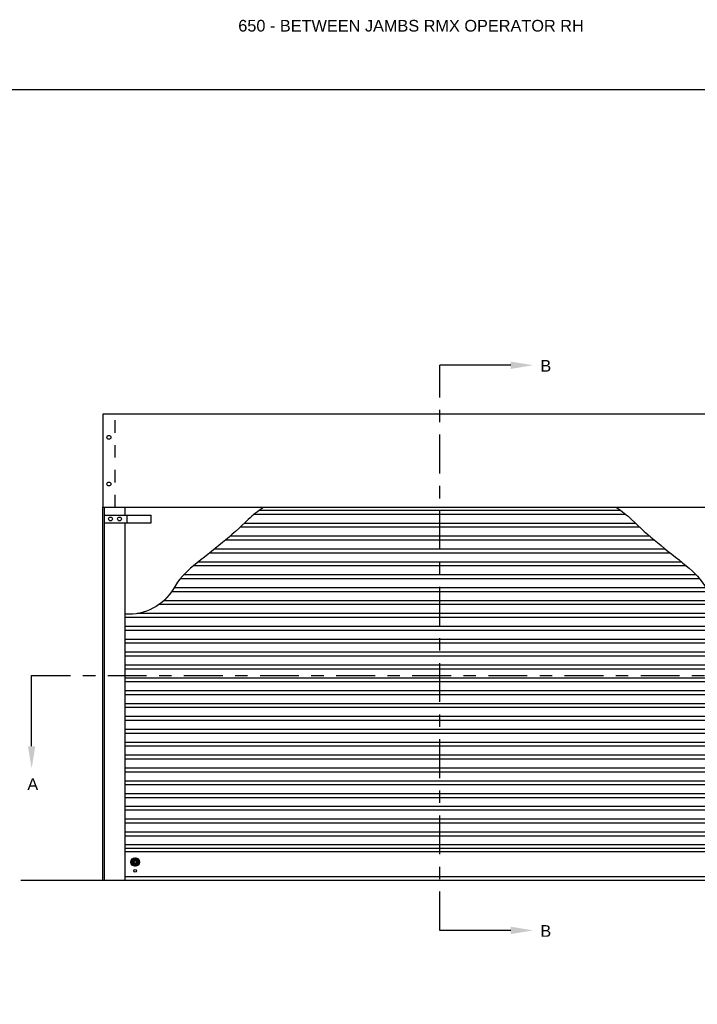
# Model space of a CAD drawing. Header units: inches. Extents: x 169.6 to 213.7, y 214.8 to 266.5.
# Tile 14 of 28: x 200.8 to 206.3, y 220.1 to 228.1. Entities that reach past the tile are written whole.
import ezdxf
from ezdxf import colors
from ezdxf.entities.mleader import LeaderData, LeaderLine
from ezdxf.math import Vec2, Vec3

# ---------------------------------------------------------------- set-up
doc = ezdxf.new("R2010")
doc.units = ezdxf.units.IN
doc.header["$LTSCALE"] = 0.25
doc.header["$MEASUREMENT"] = 0
doc.linetypes.add('CENTER', pattern=[2, 1.25, -0.25, 0.25, -0.25])
doc.linetypes.add('HIDDEN', pattern=[0.375, 0.25, -0.125])
for name, color, linetype in [('ANNOTATIONS', 1, 'Continuous'), ('RMX OPERATOR RH', 7, 'Continuous'), ('SECTION CUTS', 6, 'CENTER')]:
    doc.layers.add(name, color=color, linetype=linetype)
doc.styles.add('ARIAL', font='arial.ttf', dxfattribs={"height": 0.09375})
doc.styles.get("Standard").update_dxf_attribs({"font": 'romans.shx'})

# ---------------------------------------------------------------- blocks, each defined once
blk = doc.blocks.new('*X8')
at = {"color": 0, "linetype": 'Continuous'}
for p, q in [((2.1437, 5.3036), (2.1796, 5.3395)), ((2.1439, 5.3093), (2.1739, 5.3393)), ((2.1443, 5.2986), (2.1845, 5.3389)), ((2.1454, 5.2943), (2.1889, 5.3378)), ((2.1456, 5.3165), (2.1666, 5.3376)), ((2.147, 5.2903), (2.1929, 5.3362)), ((2.1637, 5.2739), (2.2093, 5.3195)), ((2.1677, 5.2723), (2.2109, 5.3155)), ((2.1721, 5.2712), (2.2119, 5.3111)), ((2.1785, 5.3163), (2.1964, 5.3342)), ((2.1829, 5.3152), (2.1996, 5.3319)), ((2.1861, 5.3128), (2.2025, 5.3293)), ((2.1883, 5.3095), (2.2051, 5.3263)), ((2.1892, 5.3049), (2.2074, 5.3231)), ((2.149, 5.2868), (2.1669, 5.3047)), ((2.1513, 5.2835), (2.168, 5.3003)), ((2.1539, 5.2806), (2.1703, 5.2971)), ((2.1568, 5.278), (2.1737, 5.2949)), ((2.1601, 5.2758), (2.1783, 5.294)), ((2.1771, 5.2707), (2.2124, 5.306)), ((2.183, 5.2711), (2.2121, 5.3002)), ((2.1905, 5.2731), (2.2101, 5.2927))]:
    blk.add_line(p, q, dxfattribs=at)

msp = doc.modelspace()

# ---------------------------------------------------------------- linework, layer by layer
at = {"layer": 'defpoints'}
msp.add_lwpolyline([(213.72204, 214.75854), (194.25216, 214.75854), (194.25216, 227.49365), (213.72204, 227.49365)], close=True, dxfattribs=at)
at = {"layer": 'RMX OPERATOR RH', "linetype": 'Continuous'}
for p, q in [((206.90781, 224.8803), (201.48203, 224.8803)), ((201.48203, 224.8803), (201.48203, 224.13231)), ((201.48203, 224.68599), (201.48203, 224.32662)), ((201.48203, 221.13231), (201.48203, 224.13231)), ((201.48203, 224.13231), (206.90781, 224.13231)), ((201.49765, 221.13231), (201.49765, 224.13231)), ((201.66367, 224.06981), (201.66367, 224.13231)), ((201.49765, 224.06981), (201.87265, 224.06981)), ((201.67929, 224.00731), (201.67929, 224.06981)), ((201.87265, 224.00731), (201.87265, 224.06981)), ((205.69079, 224.07486), (202.69905, 224.07486)), ((205.65036, 224.10611), (202.73948, 224.10611)), ((201.49765, 224.00731), (201.87265, 224.00731)), ((201.66367, 221.13231), (201.66367, 224.00731)), ((205.803, 223.97124), (202.58684, 223.97124)), ((205.7694, 224.00249), (202.62044, 224.00249)), ((205.88461, 223.89888), (202.50523, 223.89888)), ((205.92161, 223.86763), (202.46823, 223.86763)), ((206.04921, 223.76402), (202.34062, 223.76402)), ((206.01039, 223.79527), (202.37945, 223.79527)), ((206.1797, 223.6604), (202.21014, 223.6604)), ((206.14007, 223.69165), (202.24977, 223.69165)), ((206.25719, 223.58804), (202.13264, 223.58804)), ((206.28399, 223.55679), (202.10585, 223.55679)), ((206.35427, 223.45317), (202.03557, 223.45317)), ((206.3347, 223.48442), (202.05514, 223.48442)), ((206.45561, 223.34956), (201.93423, 223.34956)), ((206.41707, 223.38081), (201.97277, 223.38081)), ((206.62973, 223.27719), (201.76011, 223.27719)), ((206.72617, 223.24594), (201.66367, 223.24594)), ((206.72617, 223.17358), (201.66367, 223.17358)), ((206.72617, 223.14233), (201.66367, 223.14233)), ((206.72617, 223.06996), (201.66367, 223.06996)), ((206.72617, 223.03871), (201.66367, 223.03871)), ((206.72617, 222.96635), (201.66367, 222.96635)), ((206.72617, 222.9351), (201.66367, 222.9351)), ((206.72617, 222.86273), (201.66367, 222.86273)), ((206.72617, 222.83148), (201.66367, 222.83148)), ((206.72617, 222.75912), (201.66367, 222.75912)), ((206.72617, 222.72787), (201.66367, 222.72787)), ((206.72617, 222.65551), (201.66367, 222.65551)), ((206.72617, 222.62426), (201.66367, 222.62426)), ((206.72617, 222.55189), (201.66367, 222.55189)), ((206.72617, 222.52064), (201.66367, 222.52064)), ((206.72617, 222.44828), (201.66367, 222.44828)), ((206.72617, 222.41703), (201.66367, 222.41703)), ((206.72617, 222.34466), (201.66367, 222.34466)), ((206.72617, 222.31341), (201.66367, 222.31341)), ((206.72617, 222.24105), (201.66367, 222.24105)), ((206.72617, 222.2098), (201.66367, 222.2098)), ((206.72617, 222.13743), (201.66367, 222.13743)), ((206.72617, 222.10618), (201.66367, 222.10618)), ((206.72617, 222.03382), (201.66367, 222.03382)), ((206.72617, 222.00257), (201.66367, 222.00257)), ((206.72617, 221.9302), (201.66367, 221.9302)), ((206.72617, 221.89895), (201.66367, 221.89895)), ((206.72617, 221.82659), (201.66367, 221.82659)), ((206.72617, 221.79534), (201.66367, 221.79534)), ((206.72617, 221.72612), (201.66367, 221.72612)), ((206.72617, 221.69487), (201.66367, 221.69487)), ((206.72617, 221.6225), (201.66367, 221.6225)), ((206.72617, 221.59125), (201.66367, 221.59125)), ((206.72617, 221.51889), (201.66367, 221.51889)), ((206.72617, 221.48764), (201.66367, 221.48764)), ((206.72617, 221.41822), (201.66367, 221.41822)), ((206.72617, 221.38697), (201.66367, 221.38697)), ((206.72617, 221.36205), (201.66367, 221.36205)), ((206.72617, 221.15936), (201.66367, 221.15936))]:
    msp.add_line(p, q, dxfattribs=at)
at = {"layer": 'RMX OPERATOR RH', "linetype": 'HIDDEN'}
msp.add_line((201.58164, 224.13231), (201.58164, 224.8803), dxfattribs=at)
msp.add_line((201.58164, 224.13231), (201.58164, 224.8803), dxfattribs=at)
at = {"layer": 'RMX OPERATOR RH'}
msp.add_line((200.82387, 221.13231), (207.38212, 221.13231), dxfattribs=at)
at = {"layer": 'RMX OPERATOR RH', "linetype": 'Continuous'}
for points in [[(202.77501, 224.1303, 0.0499412), (202.65292, 224.03355, -0.0213594), (202.44447, 223.84806, -0.0045996), (202.21287, 223.66256, 0.0934876), (202.05074, 223.47706, -0.2835307), (201.66367, 223.27238, 0.7284736)], [(205.61483, 224.1303, -0.0499412), (205.73692, 224.03355, 0.0213594), (205.94537, 223.84806, 0.0045996), (206.17697, 223.66256, -0.0934876), (206.3391, 223.47706, 0.2835307), (206.72617, 223.27238, -0.7284736)]]:
    msp.add_lwpolyline(points, format="xyb", dxfattribs=at)
for centre, radius in [((201.53183, 224.69481), 0.01562), ((201.53183, 224.69481), 0.01562), ((201.53183, 224.31981), 0.01562), ((201.53183, 224.31981), 0.01562), ((201.54453, 224.03856), 0.01562), ((201.61679, 224.03856), 0.01562), ((201.74344, 221.27918), 0.0344), ((201.74344, 221.27918), 0.01114), ((201.74344, 221.2083), 0.01114)]:
    msp.add_circle(centre, radius, dxfattribs=at)
at = {"layer": 'SECTION CUTS'}
for p, q in [((204.19492, 220.72919), (204.19492, 225.27492)), ((200.9101, 222.78003), (207.42605, 222.78003))]:
    msp.add_line(p, q, dxfattribs=at)

# ---------------------------------------------------------------- block references
at = {"layer": 'RMX OPERATOR RH', "linetype": 'Continuous'}
msp.add_blockref('*X8', (199.56539, 215.97405), dxfattribs=at)

# ---------------------------------------------------------------- texts
at = {"layer": 'ANNOTATIONS', "insert": (202.57261, 228.05267), "char_height": 0.09375, "width": 4.6220629, "attachment_point": 1, "line_spacing_factor": 0.86134, "style": 'ARIAL'}
msp.add_mtext('650 - BETWEEN JAMBS RMX OPERATOR RH', dxfattribs=at)
at = {"layer": 'SECTION CUTS', "style": 'ARIAL'}
for s, p in [('B', (205.00295, 225.22322)), ('A', (200.87562, 221.85759)), ('B', (205.00295, 220.6775))]:
    msp.add_text(s, height=0.09375, dxfattribs=at).set_placement(p)

# ---------------------------------------------------------------- leaders
at = {"layer": 'SECTION CUTS'}
ml = msp.add_multileader_mtext('Standard', dxfattribs=at)
ml.set_content('', color=256)
ml.set_leader_properties()
ml.build(insert=Vec2(0, 0))
ml.multileader.update_dxf_attribs({"dogleg_length": 0, "arrow_head_size": 0.18})
ctx = ml.context
ctx.base_point, ctx.char_height, ctx.arrow_head_size, ctx.landing_gap_size, ctx.plane_origin, ctx.plane_x_axis, ctx.plane_y_axis = Vec3(204.19492, 225.27492), 0.18, 0.18, 0, Vec3(204.94444, 225.27492), Vec3(0, 1), Vec3(-1, 0)
notes = []
notes.append((ctx, [(0, (1, 1, 0), (204.19492, 225.27492), (1, 0), 0, [(0, [(204.94444, 225.27492)], 0, [])])]))
ctx.mtext.insert, ctx.mtext.text_direction, ctx.mtext.rotation, ctx.mtext.flow_direction = Vec3(204.10492, 225.27492), Vec3(0, 1), 1.5707963, 5
ml = msp.add_multileader_mtext('Standard', dxfattribs=at)
ml.set_content('', color=256)
ml.set_leader_properties()
ml.build(insert=Vec2(0, 0))
ml.multileader.update_dxf_attribs({"dogleg_length": 0, "arrow_head_size": 0.18})
ctx = ml.context
ctx.base_point, ctx.char_height, ctx.arrow_head_size, ctx.landing_gap_size, ctx.plane_origin = Vec3(200.9101, 222.78003), 0.18, 0.18, 0, Vec3(200.9101, 222.03051)
notes.append((ctx, [(0, (1, 1, 0), (200.9101, 222.78003), (1, 0), 0, [(0, [(200.9101, 222.03051)], 0, [])])]))
ctx.mtext.insert, ctx.mtext.flow_direction = Vec3(200.9101, 222.87003), 5
ml = msp.add_multileader_mtext('Standard', dxfattribs=at)
ml.set_content('', color=256)
ml.set_leader_properties()
ml.build(insert=Vec2(0, 0))
ml.multileader.update_dxf_attribs({"dogleg_length": 0, "arrow_head_size": 0.18})
ctx = ml.context
ctx.base_point, ctx.char_height, ctx.arrow_head_size, ctx.landing_gap_size, ctx.plane_origin, ctx.plane_x_axis, ctx.plane_y_axis = Vec3(204.19492, 220.72919), 0.18, 0.18, 0, Vec3(204.94444, 220.72919), Vec3(0, 1), Vec3(-1, 0)
notes.append((ctx, [(0, (1, 1, 0), (204.19492, 220.72919), (1, 0), 0, [(0, [(204.94444, 220.72919)], 0, [])])]))
ctx.mtext.insert, ctx.mtext.text_direction, ctx.mtext.rotation, ctx.mtext.flow_direction = Vec3(204.10492, 220.72919), Vec3(0, 1), 1.5707963, 5
for ctx, leaders in notes:
    for number, flags, end, landing, length, lines in leaders:
        leader = LeaderData()
        leader.index, (leader.has_last_leader_line, leader.has_dogleg_vector, leader.attachment_direction) = number, flags
        leader.last_leader_point, leader.dogleg_vector, leader.dogleg_length = Vec3(end), Vec3(landing), length
        for number, points, colour, breaks in lines:
            line = LeaderLine()
            line.index, line.vertices, line.color, line.breaks = number, Vec3.list(points), colors.encode_raw_color(colour), breaks
            leader.lines.append(line)
        ctx.leaders.append(leader)

doc.saveas('drawing.dxf')
